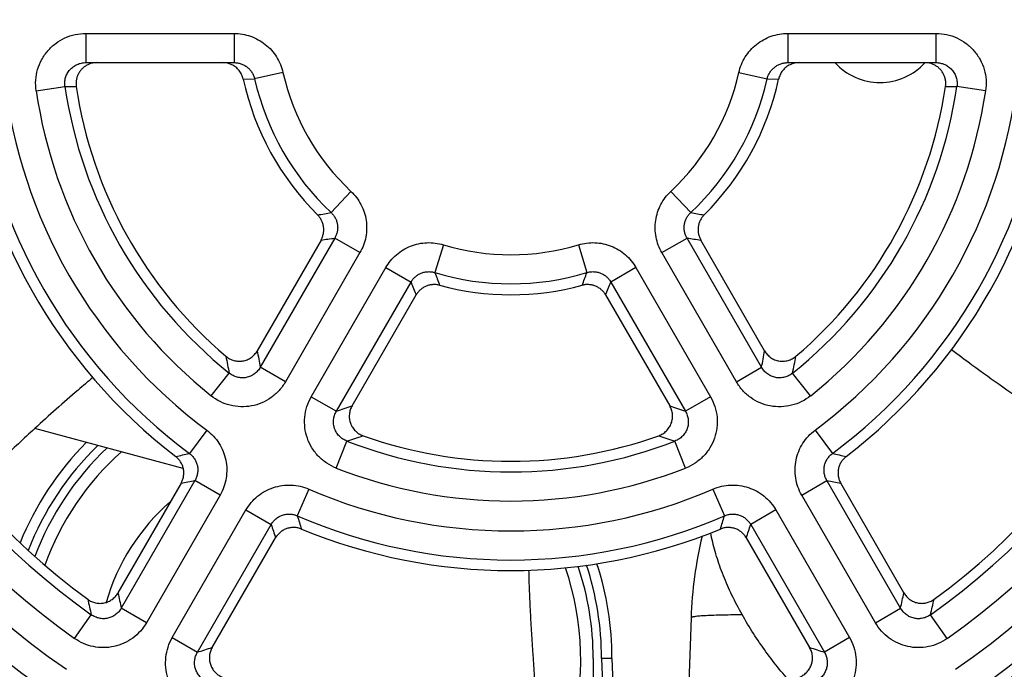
# Model space of a CAD drawing. Header units: inches. Extents: x 0 to 34, y 0 to 22.
# Tile 8 of 22: x 14.344 to 15.053, y 10.121 to 10.589. Entities that reach past the tile are written whole.
import ezdxf

# ---------------------------------------------------------------- set-up
doc = ezdxf.new("R2010")
doc.units = ezdxf.units.IN
doc.header["$LTSCALE"] = 1.87
doc.header["$MEASUREMENT"] = 0
doc.layers.get('0').update_dxf_attribs({"linetype": 'CONTINUOUS'})
doc.layers.add('COSMETIC', color=7, linetype='CONTINUOUS')
doc.layers.add('DIMENSIONS', color=7, linetype='CONTINUOUS')
doc.styles.get("Standard").update_dxf_attribs({"font": 'txt', "width": 0.8})
doc.dimstyles.new('DIMSTYLE_1', dxfattribs={"dimtxt": 0.125, "dimasz": 0.18, "dimexe": 0.125, "dimexo": 0.0625, "dimgap": 0.09, "dimtad": 0, "dimtih": 1, "dimtoh": 1, "dimdec": 3, "dimlfac": 1.333333, "dimzin": 4, "dimdsep": 46, "dimtxsty": 'STANDARD', "dimblk": '_FILLED', "dimblk1": '_FILLED', "dimblk2": '_FILLED', "dimcen": 0.09, "dimadec": 0, "dimazin": 0, "dimtp": 0.001, "dimtm": 0.001, "dimtfac": 1, "dimtdec": 3, "dimtofl": 0, "dimtmove": 0, "dimatfit": 3, "dimldrblk": '_FILLED', "dimfxl": 1, "dimtolj": 1, "dimtzin": 4, "dimarcsym": 0})

# ---------------------------------------------------------------- blocks, each defined once
blk = doc.blocks.new('*D14')
at = {"layer": 'DIMENSIONS', "color": 2, "linetype": 'CONTINUOUS'}
blk.add_line((13.72287, 10.95219), (13.72287, 8.76792), dxfattribs=at)
at = {"layer": 'DIMENSIONS', "color": 2, "linetype": 'CONTINUOUS', "insert": (13.66037, 8.70542), "char_height": 0.125, "width": 1.425, "attachment_point": 3, "rotation": 90, "line_spacing_factor": 0.9}
blk.add_mtext('9.245{\\Ftxt.shx;\\W1.000000;\\H0.125000; }[234.82]', dxfattribs=at)
blk = doc.blocks.new('_FILLED')
at = {"color": 0, "linetype": 'BYBLOCK'}
blk.add_solid([(0, 0), (-1, 0.1736), (-1, -0.1736)], dxfattribs=at)

msp = doc.modelspace()

# ---------------------------------------------------------------- linework, layer by layer
at = {"color": 7, "linetype": 'CONTINUOUS'}
for p, q in [((14.3918, 10.57892), (14.3918, 10.55792)), ((14.3918, 10.57892), (14.49849, 10.57892)), ((14.49849, 10.57892), (14.49849, 10.55792)), ((14.89725, 10.57892), (14.89725, 10.55792)), ((14.89725, 10.57892), (15.00393, 10.57892)), ((15.00393, 10.57892), (15.00393, 10.55792)), ((14.3918, 10.55792), (14.49849, 10.55792)), ((14.89725, 10.55792), (15.00393, 10.55792)), ((14.53375, 10.55082), (14.51334, 10.54621)), ((14.86198, 10.55082), (14.88239, 10.54621)), ((14.50509, 10.54609), (14.51334, 10.54621)), ((14.88239, 10.54621), (14.89065, 10.54609)), ((14.35604, 10.53771), (14.37674, 10.54075)), ((14.37674, 10.54075), (14.38492, 10.54069)), ((15.01081, 10.54069), (15.01899, 10.54075)), ((15.03969, 10.53771), (15.01899, 10.54075)), ((14.58268, 10.46527), (14.56836, 10.45002)), ((14.81305, 10.46527), (14.82737, 10.45002)), ((14.56113, 10.43026), (14.51524, 10.35053)), ((14.57107, 10.43166), (14.51738, 10.33867)), ((14.58919, 10.4212), (14.57107, 10.43166)), ((14.80654, 10.4212), (14.82466, 10.43166)), ((14.87835, 10.33867), (14.82466, 10.43166)), ((14.88049, 10.35053), (14.8346, 10.43026)), ((14.64924, 10.42684), (14.6432, 10.40681)), ((14.74649, 10.42684), (14.75254, 10.40681)), ((14.58919, 10.4212), (14.5355, 10.32821)), ((14.86023, 10.32821), (14.80654, 10.4212)), ((14.55413, 10.31745), (14.60782, 10.41044)), ((14.60782, 10.41044), (14.62594, 10.39998)), ((14.78791, 10.41044), (14.7698, 10.39998)), ((14.78791, 10.41044), (14.8416, 10.31745)), ((14.57225, 10.30699), (14.62594, 10.39998)), ((14.7698, 10.39998), (14.82348, 10.30699)), ((14.58351, 10.31103), (14.62967, 10.39074)), ((14.76606, 10.39074), (14.81222, 10.31103)), ((14.5355, 10.32821), (14.51738, 10.33867)), ((14.86023, 10.32821), (14.87835, 10.33867)), ((14.48204, 10.31813), (14.49511, 10.33447)), ((14.91369, 10.31813), (14.90063, 10.33447)), ((14.55413, 10.31745), (14.57225, 10.30699)), ((14.8416, 10.31745), (14.82348, 10.30699)), ((14.46197, 10.26596), (14.3552, 10.29456)), ((14.47882, 10.29345), (14.46633, 10.27667)), ((14.91692, 10.29345), (14.9294, 10.27667)), ((14.57214, 10.26611), (14.57975, 10.2856)), ((14.82359, 10.26611), (14.81598, 10.2856)), ((14.46036, 10.25518), (14.41496, 10.17631)), ((14.47035, 10.2572), (14.41731, 10.16534)), ((14.48847, 10.24674), (14.47035, 10.2572)), ((14.90726, 10.24674), (14.92538, 10.2572)), ((14.97842, 10.16534), (14.92538, 10.2572)), ((14.98078, 10.17631), (14.93538, 10.25518)), ((14.48847, 10.24674), (14.43543, 10.15488)), ((14.55238, 10.25098), (14.54408, 10.23177)), ((14.84336, 10.25098), (14.85165, 10.23177)), ((14.9603, 10.15488), (14.90726, 10.24674)), ((14.45406, 10.14412), (14.5071, 10.23599)), ((14.5071, 10.23599), (14.52522, 10.22553)), ((14.88863, 10.23599), (14.87051, 10.22553)), ((14.88863, 10.23599), (14.94167, 10.14412)), ((14.47218, 10.13366), (14.52522, 10.22553)), ((14.87051, 10.22553), (14.92355, 10.13366)), ((14.48277, 10.13708), (14.52844, 10.21593)), ((14.86729, 10.21593), (14.91296, 10.13708)), ((14.38367, 10.14353), (14.39575, 10.16061)), ((14.43543, 10.15488), (14.41731, 10.16534)), ((14.9603, 10.15488), (14.97842, 10.16534)), ((15.01206, 10.14353), (14.99999, 10.16061)), ((14.82759, 10.15836), (14.82513, 10.08795)), ((14.45406, 10.14412), (14.47218, 10.13366)), ((14.94167, 10.14412), (14.92355, 10.13366)), ((14.76312, 10.12914), (14.76496, 10.07638)), ((14.77062, 10.12914), (14.76312, 10.12914)), ((14.77062, 10.12914), (14.77242, 10.07741))]:
    msp.add_line(p, q, dxfattribs=at)
for centre, radius, start, end in [((14.39984, 10.5428), 0.01512, 90.00031, 113.768), ((14.49035, 10.54279), 0.01512, 64.21066, 89.99956), ((14.90539, 10.54279), 0.01512, 90.00044, 115.78934), ((14.96361, 10.58792), 0.04429, 222.70239, 317.30101), ((14.9959, 10.5428), 0.01512, 66.232, 89.99969), ((14.69787, 10.58792), 0.16826, 192.73596, 226.79739), ((14.69787, 10.58792), 0.16826, 313.20261, 347.26404), ((14.69787, 10.58792), 0.58668, 184.28962, 235.55564), ((14.69787, 10.58792), 0.56576, 184.28962, 235.55565), ((14.69787, 10.58792), 0.38793, 186.41325, 233.35485), ((14.69787, 10.58792), 0.36701, 186.41324, 233.35485), ((14.69787, 10.58792), 0.18918, 192.73598, 226.79737), ((14.69787, 10.58792), 0.18918, 313.20263, 347.26402), ((14.69787, 10.58792), 0.36701, 306.64515, 353.58676), ((14.69787, 10.58792), 0.38793, 306.64515, 353.58675), ((14.69787, 10.58792), 0.56576, 304.44435, 355.71038), ((14.69787, 10.58792), 0.58668, 304.44436, 355.71038), ((14.69787, 10.58792), 0.54424, 185.07827, 234.7384), ((14.69787, 10.58792), 0.52332, 185.07827, 234.7384), ((14.69787, 10.58792), 0.34549, 188.35667, 231.34021), ((14.69787, 10.58792), 0.32457, 188.35668, 231.34021), ((14.69787, 10.58792), 0.32457, 308.65979, 351.64332), ((14.69787, 10.58792), 0.34549, 308.65979, 351.64333), ((14.69787, 10.58792), 0.52332, 305.2616, 354.92173), ((14.69787, 10.58792), 0.54424, 305.2616, 354.92173), ((14.46143, 11.02712), 0.58693, 279.54022, 280.49737), ((14.93541, 11.03338), 0.59328, 259.50776, 260.45465), ((14.47283, 11.09716), 0.67272, 277.54207, 278.39699), ((14.92382, 11.10375), 0.67937, 261.6072, 262.45374), ((14.69787, 10.58792), 0.16826, 253.20261, 286.79739), ((14.69787, 10.58792), 0.18918, 253.20263, 286.79737), ((15.20223, 10.60486), 0.59308, 199.50762, 200.44566), ((14.19945, 10.6027), 0.58675, 339.54928, 340.49744), ((15.25742, 10.65009), 0.67921, 201.60711, 202.44744), ((14.14446, 10.6476), 0.67258, 337.54842, 338.39703), ((15.30232, 10.48661), 0.79875, 189.80879, 190.67392), ((14.088, 10.48759), 0.80426, 349.32904, 350.18825), ((15.32311, 10.51052), 0.84651, 191.16458, 192.00373), ((14.06711, 10.51165), 0.85214, 347.99904, 348.83265), ((14.30601, 11.06602), 0.80437, 289.32906, 290.18145), ((15.08787, 11.06087), 0.79889, 249.81563, 250.67386), ((14.31638, 11.09622), 0.85233, 287.99909, 288.82308), ((15.07759, 11.09092), 0.84675, 251.1742, 252.00363), ((14.54937, 10.12901), 0.22125, 135.28768, 157.86866), ((14.54937, 10.12914), 0.21375, 134.17199, 158.66594), ((14.69787, 10.58792), 0.32457, 248.65979, 291.34021), ((14.54937, 10.12914), 0.19875, 131.54627, 160.26339), ((14.21284, 11.39686), 1.14852, 282.24798, 282.75058), ((15.18443, 11.40382), 1.15564, 257.25096, 257.75047), ((14.69787, 10.58792), 0.34549, 248.65979, 291.34021), ((14.22247, 11.45657), 1.22472, 281.2001, 281.67723), ((15.17456, 11.46301), 1.23128, 258.32404, 258.79863), ((14.69787, 10.58792), 0.36701, 246.64515, 293.35485), ((14.54937, 10.12914), 0.1485, 130.64749, 164.22465), ((14.69787, 10.58792), 0.38793, 246.64515, 293.35485), ((15.64752, 10.57442), 1.15542, 197.25092, 197.74535), ((13.75496, 10.57229), 1.14834, 342.25312, 342.7506), ((15.6939, 10.61258), 1.23111, 198.32401, 198.79496), ((13.70803, 10.6105), 1.22457, 341.20379, 341.67724), ((15.12741, 10.14789), 0.3, 166.64274, 178), ((14.54937, 10.12914), 0.19875, 343.81026, 19.17457), ((14.54937, 10.12914), 0.21375, 0.00001, 18.29144), ((14.54937, 10.12901), 0.22125, 0.03421, 17.98575), ((15.74474, 10.45647), 1.35897, 191.8974, 192.37033), ((13.64523, 10.45771), 1.36487, 347.6307, 348.10158), ((15.77149, 10.48318), 1.41305, 192.73365, 193.1955), ((13.61818, 10.48457), 1.41927, 346.80551, 347.26534), ((14.05875, 11.43453), 1.36498, 287.6307, 288.09778), ((15.33518, 11.42895), 1.35912, 251.90121, 252.37031)]:
    msp.add_arc(centre, radius, start, end, dxfattribs=at)
for centre, major_axis, start_param, end_param in [((14.69787, 10.58883), (0, 0.59483), -4.636993, -3.753148), ((14.69787, 10.58852), (0, 0.39608), -4.601151, -3.7969), ((14.69787, 10.58822), (0, 0.19733), -4.49722, -3.924328), ((14.69787, 10.58822), (0, 0.19733), -2.358857, -1.785965), ((14.69787, 10.58852), (0, 0.39608), -2.486285, -1.682034), ((14.69787, 10.58883), (0, 0.59483), -2.530037, -1.646192), ((14.69787, 10.58713), (0, 0.51517), -4.623842, -3.774396), ((14.69787, 10.58743), (0, 0.31642), -4.56411, -3.847415), ((14.69787, 10.58743), (0, 0.31642), -2.435771, -1.719075), ((14.69787, 10.58713), (0, 0.51517), -2.50879, -1.659344), ((14.69787, 10.58822), (0, 0.19733), -3.404859, -2.878326), ((14.69787, 10.58743), (0, 0.31642), -3.484818, -2.798367), ((14.69787, 10.58852), (0, 0.39608), -3.53214, -2.751046)]:
    msp.add_ellipse(centre, major_axis=major_axis, ratio=0.999999, start_param=start_param, end_param=end_param, dxfattribs=at)
for points, knots in [([(14.35604, 10.53771), (14.35567, 10.54025), (14.35547, 10.54544), (14.35685, 10.5531), (14.35983, 10.56029), (14.36428, 10.56667), (14.36998, 10.57196), (14.37668, 10.57592), (14.38406, 10.57837), (14.38923, 10.57892), (14.3918, 10.57892)], [0, 0, 0, 0, 0.124998, 0.249996, 0.374994, 0.499993, 0.624993, 0.749994, 0.874996, 1, 1, 1, 1]), ([(14.49849, 10.57892), (14.50051, 10.57892), (14.50457, 10.57858), (14.51049, 10.57706), (14.51607, 10.57457), (14.52115, 10.57118), (14.52559, 10.56699), (14.52927, 10.56211), (14.53207, 10.55669), (14.5333, 10.5528), (14.53375, 10.55082)], [0, 0, 0, 0, 0.125004, 0.250003, 0.375004, 0.500004, 0.625003, 0.750003, 0.875, 1, 1, 1, 1]), ([(14.86198, 10.55082), (14.86243, 10.5528), (14.86366, 10.55669), (14.86646, 10.56211), (14.87014, 10.56699), (14.87458, 10.57118), (14.87967, 10.57457), (14.88524, 10.57706), (14.89116, 10.57858), (14.89522, 10.57892), (14.89725, 10.57892)], [0, 0, 0, 0, 0.125, 0.249997, 0.374997, 0.499996, 0.624996, 0.749997, 0.874996, 1, 1, 1, 1]), ([(15.00393, 10.57892), (15.00651, 10.57892), (15.01167, 10.57837), (15.01905, 10.57592), (15.02575, 10.57196), (15.03146, 10.56667), (15.0359, 10.56029), (15.03889, 10.5531), (15.04026, 10.54544), (15.04006, 10.54025), (15.03969, 10.53771)], [0, 0, 0, 0, 0.125004, 0.250006, 0.375007, 0.500007, 0.625006, 0.750004, 0.875002, 1, 1, 1, 1]), ([(14.37674, 10.54075), (14.37658, 10.54182), (14.3765, 10.544), (14.37709, 10.54721), (14.37816, 10.54972), (14.37931, 10.55155), (14.38066, 10.55324), (14.38267, 10.55506), (14.38502, 10.55642), (14.38703, 10.55719), (14.38911, 10.55775), (14.39073, 10.55792), (14.3918, 10.55792)], [0, 0, 0, 0, 0.125369, 0.250709, 0.375942, 0.438591, 0.501193, 0.626074, 0.750775, 0.813157, 0.87551, 1, 1, 1, 1]), ([(14.39374, 10.55664), (14.393, 10.55631), (14.39155, 10.55553), (14.38961, 10.55403), (14.38794, 10.55223), (14.38657, 10.55018), (14.38556, 10.54795), (14.38493, 10.54557), (14.38469, 10.54313), (14.3848, 10.54149), (14.38492, 10.54069)], [0, 0, 0, 0, 0.125012, 0.25002, 0.375022, 0.500023, 0.625021, 0.750016, 0.875007, 1, 1, 1, 1]), ([(14.50509, 10.54609), (14.50484, 10.54719), (14.5041, 10.54936), (14.5023, 10.55227), (14.49988, 10.5547), (14.49795, 10.55592), (14.49693, 10.55641)], [0, 0, 0, 0, 0.24999, 0.499975, 0.749983, 1, 1, 1, 1]), ([(14.49849, 10.55792), (14.49933, 10.55792), (14.50103, 10.55778), (14.50351, 10.55715), (14.50585, 10.55613), (14.50799, 10.55473), (14.50987, 10.55299), (14.51143, 10.55095), (14.51263, 10.54868), (14.51315, 10.54704), (14.51334, 10.54621)], [0, 0, 0, 0, 0.124626, 0.249296, 0.374062, 0.498955, 0.623999, 0.749199, 0.87454, 1, 1, 1, 1]), ([(14.88239, 10.54621), (14.88258, 10.54704), (14.8831, 10.54868), (14.8843, 10.55095), (14.88586, 10.55299), (14.88774, 10.55473), (14.88988, 10.55613), (14.89222, 10.55715), (14.8947, 10.55778), (14.8964, 10.55792), (14.89725, 10.55792)], [0, 0, 0, 0, 0.12546, 0.250801, 0.376001, 0.501045, 0.625938, 0.750704, 0.875374, 1, 1, 1, 1]), ([(14.89881, 10.55641), (14.89779, 10.55592), (14.89585, 10.5547), (14.89344, 10.55227), (14.89163, 10.54936), (14.89089, 10.54719), (14.89065, 10.54609)], [0, 0, 0, 0, 0.250017, 0.500025, 0.75001, 1, 1, 1, 1]), ([(15.01081, 10.54069), (15.01093, 10.54149), (15.01104, 10.54313), (15.0108, 10.54557), (15.01017, 10.54795), (15.00916, 10.55018), (15.0078, 10.55223), (15.00612, 10.55403), (15.00418, 10.55553), (15.00274, 10.55631), (15.00199, 10.55664)], [0, 0, 0, 0, 0.124993, 0.249984, 0.374979, 0.499977, 0.624978, 0.74998, 0.874988, 1, 1, 1, 1]), ([(15.00393, 10.55792), (15.00501, 10.55792), (15.00662, 10.55775), (15.0087, 10.55719), (15.01071, 10.55642), (15.01306, 10.55506), (15.01507, 10.55324), (15.01642, 10.55155), (15.01758, 10.54972), (15.01864, 10.54721), (15.01923, 10.544), (15.01915, 10.54182), (15.01899, 10.54075)], [0, 0, 0, 0, 0.12449, 0.186843, 0.249225, 0.373926, 0.498807, 0.561409, 0.624058, 0.749291, 0.874631, 1, 1, 1, 1]), ([(14.58268, 10.46527), (14.58414, 10.4639), (14.58683, 10.46091), (14.59007, 10.45582), (14.59241, 10.45026), (14.59379, 10.44439), (14.59416, 10.43837), (14.59353, 10.43237), (14.5919, 10.42657), (14.59019, 10.42293), (14.58919, 10.4212)], [0, 0, 0, 0, 0.125003, 0.250001, 0.375001, 0.5, 0.624999, 0.749999, 0.874997, 1, 1, 1, 1]), ([(14.80654, 10.4212), (14.80554, 10.42293), (14.80383, 10.42657), (14.8022, 10.43237), (14.80157, 10.43837), (14.80195, 10.44439), (14.80333, 10.45026), (14.80567, 10.45582), (14.8089, 10.46091), (14.81159, 10.4639), (14.81305, 10.46527)], [0, 0, 0, 0, 0.125003, 0.250001, 0.375001, 0.5, 0.624999, 0.749999, 0.874997, 1, 1, 1, 1]), ([(14.56836, 10.45002), (14.56897, 10.44945), (14.57011, 10.44822), (14.57147, 10.4461), (14.57246, 10.44378), (14.57304, 10.44133), (14.5732, 10.43881), (14.57292, 10.43631), (14.57222, 10.43389), (14.57149, 10.43237), (14.57107, 10.43166)], [0, 0, 0, 0, 0.124755, 0.249707, 0.374813, 0.5, 0.625186, 0.750292, 0.875244, 1, 1, 1, 1]), ([(14.82466, 10.43166), (14.82424, 10.43237), (14.82351, 10.43389), (14.82281, 10.43631), (14.82254, 10.43881), (14.82269, 10.44133), (14.82327, 10.44378), (14.82426, 10.4461), (14.82563, 10.44822), (14.82676, 10.44945), (14.82737, 10.45002)], [0, 0, 0, 0, 0.124756, 0.249708, 0.374814, 0.5, 0.625187, 0.750293, 0.875245, 1, 1, 1, 1]), ([(14.56113, 10.43026), (14.56154, 10.43097), (14.56224, 10.43245), (14.56291, 10.43482), (14.56318, 10.43726), (14.56305, 10.43971), (14.56253, 10.44211), (14.56162, 10.44439), (14.56035, 10.44649), (14.55928, 10.44774), (14.5587, 10.44831)], [0, 0, 0, 0, 0.125003, 0.249997, 0.374995, 0.499994, 0.624993, 0.749994, 0.874992, 1, 1, 1, 1]), ([(14.83703, 10.44831), (14.83645, 10.44774), (14.83539, 10.44649), (14.83412, 10.44439), (14.8332, 10.44211), (14.83268, 10.43971), (14.83255, 10.43726), (14.83283, 10.43482), (14.8335, 10.43245), (14.8342, 10.43097), (14.8346, 10.43026)], [0, 0, 0, 0, 0.125008, 0.250007, 0.375008, 0.500007, 0.625006, 0.750003, 0.874998, 1, 1, 1, 1]), ([(14.60782, 10.41044), (14.60882, 10.41217), (14.61112, 10.41548), (14.61533, 10.41979), (14.62021, 10.42334), (14.62561, 10.42602), (14.63138, 10.42776), (14.63737, 10.42851), (14.64339, 10.42826), (14.64733, 10.42742), (14.64924, 10.42684)], [0, 0, 0, 0, 0.125003, 0.250001, 0.375001, 0.5, 0.624999, 0.749999, 0.874997, 1, 1, 1, 1]), ([(14.74649, 10.42684), (14.74841, 10.42742), (14.75234, 10.42826), (14.75837, 10.42851), (14.76435, 10.42776), (14.77012, 10.42602), (14.77552, 10.42334), (14.7804, 10.41979), (14.78462, 10.41548), (14.78691, 10.41217), (14.78791, 10.41044)], [0, 0, 0, 0, 0.125003, 0.250001, 0.375001, 0.5, 0.624999, 0.749999, 0.874997, 1, 1, 1, 1]), ([(14.62594, 10.39998), (14.62635, 10.4007), (14.62729, 10.40209), (14.62904, 10.4039), (14.63107, 10.4054), (14.63333, 10.40652), (14.63574, 10.40725), (14.63825, 10.40755), (14.64076, 10.40742), (14.6424, 10.40706), (14.6432, 10.40681)], [0, 0, 0, 0, 0.124756, 0.249708, 0.374814, 0.5, 0.625187, 0.750293, 0.875245, 1, 1, 1, 1]), ([(14.75254, 10.40681), (14.75333, 10.40706), (14.75497, 10.40742), (14.75749, 10.40755), (14.75999, 10.40725), (14.7624, 10.40652), (14.76466, 10.4054), (14.76669, 10.4039), (14.76844, 10.40209), (14.76938, 10.4007), (14.7698, 10.39998)], [0, 0, 0, 0, 0.124755, 0.249707, 0.374813, 0.5, 0.625186, 0.750292, 0.875244, 1, 1, 1, 1]), ([(14.64651, 10.39769), (14.64573, 10.3979), (14.64411, 10.3982), (14.64166, 10.39824), (14.63923, 10.39789), (14.63689, 10.39714), (14.6347, 10.39602), (14.63273, 10.39456), (14.63102, 10.3928), (14.63008, 10.39145), (14.62967, 10.39074)], [0, 0, 0, 0, 0.125006, 0.250007, 0.375012, 0.500016, 0.625018, 0.750016, 0.875006, 1, 1, 1, 1]), ([(14.76606, 10.39074), (14.76565, 10.39145), (14.76472, 10.3928), (14.76301, 10.39456), (14.76103, 10.39602), (14.75884, 10.39714), (14.7565, 10.39789), (14.75407, 10.39824), (14.75162, 10.3982), (14.75001, 10.3979), (14.74922, 10.39769)], [0, 0, 0, 0, 0.124994, 0.249986, 0.374984, 0.499985, 0.624987, 0.749991, 0.874993, 1, 1, 1, 1]), ([(14.49262, 10.34661), (14.49345, 10.34591), (14.49527, 10.34467), (14.49833, 10.34345), (14.50158, 10.34293), (14.50487, 10.34313), (14.50804, 10.34405), (14.51093, 10.34563), (14.5134, 10.34781), (14.51469, 10.34959), (14.51524, 10.35053)], [0, 0, 0, 0, 0.125005, 0.250003, 0.375006, 0.500008, 0.625008, 0.750008, 0.875001, 1, 1, 1, 1]), ([(14.88049, 10.35053), (14.88104, 10.34959), (14.88233, 10.34781), (14.88481, 10.34563), (14.88769, 10.34405), (14.89086, 10.34313), (14.89415, 10.34293), (14.89741, 10.34345), (14.90047, 10.34467), (14.90229, 10.34591), (14.90311, 10.34661)], [0, 0, 0, 0, 0.124999, 0.249992, 0.374992, 0.499992, 0.624993, 0.749997, 0.874995, 1, 1, 1, 1]), ([(15.01516, 10.35149), (15.02002, 10.34778), (15.03958, 10.33315), (15.05963, 10.31918), (15.07482, 10.30894)], [0, 0, 0, 0, 0.250164, 1, 1, 1, 1]), ([(14.51738, 10.33867), (14.51686, 10.33773), (14.51561, 10.33596), (14.51321, 10.33377), (14.51038, 10.33215), (14.50726, 10.33119), (14.504, 10.33095), (14.50078, 10.33143), (14.49775, 10.3326), (14.49594, 10.33379), (14.49511, 10.33447)], [0, 0, 0, 0, 0.124489, 0.249377, 0.374595, 0.499999, 0.625403, 0.750621, 0.875509, 1, 1, 1, 1]), ([(14.90063, 10.33447), (14.8998, 10.33379), (14.89799, 10.3326), (14.89495, 10.33143), (14.89173, 10.33095), (14.88847, 10.33119), (14.88535, 10.33215), (14.88253, 10.33377), (14.88013, 10.33596), (14.87887, 10.33773), (14.87835, 10.33867)], [0, 0, 0, 0, 0.124491, 0.249379, 0.374597, 0.500001, 0.625405, 0.750623, 0.875511, 1, 1, 1, 1]), ([(14.39678, 10.33121), (14.39323, 10.32825), (14.37912, 10.31632), (14.36532, 10.30402), (14.35511, 10.29465)], [0, 0, 0, 0, 0.25011, 1, 1, 1, 1]), ([(14.5355, 10.32821), (14.53422, 10.32598), (14.53116, 10.32179), (14.52535, 10.31663), (14.51858, 10.31284), (14.51114, 10.31058), (14.5034, 10.30998), (14.4957, 10.31105), (14.48842, 10.31374), (14.48405, 10.31653), (14.48204, 10.31813)], [0, 0, 0, 0, 0.125004, 0.250004, 0.375003, 0.5, 0.624998, 0.749996, 0.874996, 1, 1, 1, 1]), ([(14.91369, 10.31813), (14.91169, 10.31653), (14.90732, 10.31374), (14.90003, 10.31105), (14.89234, 10.30998), (14.88459, 10.31058), (14.87716, 10.31284), (14.87038, 10.31663), (14.86457, 10.32179), (14.86152, 10.32598), (14.86023, 10.32821)], [0, 0, 0, 0, 0.125004, 0.250004, 0.375002, 0.5, 0.624997, 0.749996, 0.874996, 1, 1, 1, 1]), ([(14.57214, 10.26611), (14.56975, 10.26705), (14.56514, 10.26944), (14.55917, 10.2744), (14.5544, 10.28053), (14.55105, 10.28754), (14.54928, 10.29511), (14.54918, 10.30288), (14.55075, 10.31048), (14.55285, 10.31522), (14.55413, 10.31745)], [0, 0, 0, 0, 0.125004, 0.250004, 0.375002, 0.5, 0.624997, 0.749996, 0.874996, 1, 1, 1, 1]), ([(14.8416, 10.31745), (14.84289, 10.31522), (14.84499, 10.31048), (14.84655, 10.30288), (14.84645, 10.29511), (14.84468, 10.28754), (14.84134, 10.28053), (14.83656, 10.2744), (14.83059, 10.26944), (14.82599, 10.26705), (14.82359, 10.26611)], [0, 0, 0, 0, 0.125004, 0.250004, 0.375003, 0.5, 0.624998, 0.749996, 0.874996, 1, 1, 1, 1]), ([(14.58351, 10.31103), (14.58297, 10.31009), (14.58207, 10.30808), (14.58142, 10.30485), (14.58148, 10.30156), (14.58226, 10.29836), (14.58373, 10.29541), (14.5858, 10.29284), (14.58838, 10.2908), (14.59036, 10.28984), (14.59138, 10.28947)], [0, 0, 0, 0, 0.125006, 0.25, 0.374995, 0.49999, 0.624984, 0.749983, 0.874985, 1, 1, 1, 1]), ([(14.80435, 10.28947), (14.80538, 10.28984), (14.80735, 10.2908), (14.80993, 10.29284), (14.81201, 10.29541), (14.81347, 10.29836), (14.81425, 10.30156), (14.81431, 10.30485), (14.81366, 10.30808), (14.81277, 10.31009), (14.81222, 10.31103)], [0, 0, 0, 0, 0.125014, 0.250016, 0.375017, 0.500013, 0.625006, 0.750001, 0.874995, 1, 1, 1, 1]), ([(14.57975, 10.2856), (14.57875, 10.28598), (14.57681, 10.28695), (14.57429, 10.28899), (14.57226, 10.29154), (14.57084, 10.29448), (14.57011, 10.29767), (14.5701, 10.30093), (14.5708, 10.3041), (14.5717, 10.30607), (14.57225, 10.30699)], [0, 0, 0, 0, 0.124491, 0.249379, 0.374597, 0.500001, 0.625405, 0.750623, 0.875511, 1, 1, 1, 1]), ([(14.82348, 10.30699), (14.82403, 10.30607), (14.82494, 10.3041), (14.82563, 10.30093), (14.82562, 10.29767), (14.82489, 10.29448), (14.82348, 10.29154), (14.82145, 10.28899), (14.81892, 10.28695), (14.81698, 10.28598), (14.81598, 10.2856)], [0, 0, 0, 0, 0.124489, 0.249377, 0.374595, 0.499999, 0.625403, 0.750621, 0.875509, 1, 1, 1, 1]), ([(14.35511, 10.29465), (14.35113, 10.29101), (14.34323, 10.28368), (14.32756, 10.26889), (14.31597, 10.25764), (14.30832, 10.25006)], [0, 0, 0, 0, 0.250244, 0.500314, 1, 1, 1, 1]), ([(14.47882, 10.29345), (14.48056, 10.29215), (14.48382, 10.28924), (14.48783, 10.28406), (14.49084, 10.27825), (14.49274, 10.27198), (14.49348, 10.26547), (14.49302, 10.25893), (14.49139, 10.25259), (14.48955, 10.24863), (14.48847, 10.24674)], [0, 0, 0, 0, 0.125002, 0.250001, 0.375001, 0.5, 0.624998, 0.749998, 0.874997, 1, 1, 1, 1]), ([(14.90726, 10.24674), (14.90618, 10.24863), (14.90434, 10.25259), (14.90271, 10.25893), (14.90226, 10.26547), (14.90299, 10.27198), (14.9049, 10.27825), (14.90791, 10.28406), (14.91192, 10.28924), (14.91517, 10.29215), (14.91692, 10.29345)], [0, 0, 0, 0, 0.125003, 0.250002, 0.375002, 0.5, 0.624999, 0.749999, 0.874998, 1, 1, 1, 1]), ([(14.46036, 10.25518), (14.4608, 10.25596), (14.46156, 10.25759), (14.46223, 10.2602), (14.46243, 10.26289), (14.46214, 10.26558), (14.46137, 10.26816), (14.46015, 10.27057), (14.45853, 10.27272), (14.4572, 10.27394), (14.45649, 10.27449)], [0, 0, 0, 0, 0.125003, 0.249996, 0.374992, 0.49999, 0.624989, 0.749989, 0.874989, 1, 1, 1, 1]), ([(14.46633, 10.27667), (14.46706, 10.27613), (14.46843, 10.27493), (14.47013, 10.27278), (14.4714, 10.27036), (14.4722, 10.26773), (14.47251, 10.26501), (14.4723, 10.26228), (14.47159, 10.25963), (14.47081, 10.25798), (14.47035, 10.2572)], [0, 0, 0, 0, 0.124693, 0.249631, 0.374764, 0.5, 0.625235, 0.750367, 0.875306, 1, 1, 1, 1]), ([(14.92538, 10.2572), (14.92492, 10.25798), (14.92414, 10.25963), (14.92343, 10.26228), (14.92323, 10.26501), (14.92353, 10.26773), (14.92433, 10.27036), (14.92561, 10.27278), (14.9273, 10.27493), (14.92867, 10.27613), (14.9294, 10.27667)], [0, 0, 0, 0, 0.124694, 0.249633, 0.374765, 0.5, 0.625236, 0.750369, 0.875307, 1, 1, 1, 1]), ([(14.93924, 10.27449), (14.93853, 10.27394), (14.93721, 10.27272), (14.93558, 10.27057), (14.93436, 10.26816), (14.9336, 10.26558), (14.93331, 10.26289), (14.9335, 10.2602), (14.93418, 10.25759), (14.93493, 10.25596), (14.93538, 10.25518)], [0, 0, 0, 0, 0.125011, 0.250011, 0.375012, 0.500011, 0.625009, 0.750005, 0.874997, 1, 1, 1, 1]), ([(14.5071, 10.23599), (14.50819, 10.23787), (14.5107, 10.24144), (14.51538, 10.24602), (14.52081, 10.24969), (14.52682, 10.2523), (14.5332, 10.25379), (14.53974, 10.25409), (14.54623, 10.25321), (14.55038, 10.25184), (14.55238, 10.25098)], [0, 0, 0, 0, 0.125003, 0.250002, 0.375002, 0.5, 0.624999, 0.749999, 0.874998, 1, 1, 1, 1]), ([(14.84336, 10.25098), (14.84535, 10.25184), (14.8495, 10.25321), (14.85599, 10.25409), (14.86254, 10.25379), (14.86892, 10.2523), (14.87492, 10.24969), (14.88035, 10.24602), (14.88503, 10.24144), (14.88755, 10.23787), (14.88863, 10.23599)], [0, 0, 0, 0, 0.125002, 0.250001, 0.375001, 0.5, 0.624998, 0.749998, 0.874997, 1, 1, 1, 1]), ([(14.52522, 10.22553), (14.52566, 10.22632), (14.5267, 10.22782), (14.52864, 10.22975), (14.5309, 10.2313), (14.53341, 10.2324), (14.53608, 10.23301), (14.53882, 10.23312), (14.54153, 10.23273), (14.54325, 10.23214), (14.54408, 10.23177)], [0, 0, 0, 0, 0.124694, 0.249633, 0.374765, 0.5, 0.625236, 0.750369, 0.875307, 1, 1, 1, 1]), ([(14.85165, 10.23177), (14.85248, 10.23214), (14.8542, 10.23273), (14.85691, 10.23312), (14.85965, 10.23301), (14.86232, 10.2324), (14.86483, 10.2313), (14.8671, 10.22975), (14.86903, 10.22782), (14.87007, 10.22632), (14.87051, 10.22553)], [0, 0, 0, 0, 0.124693, 0.249631, 0.374764, 0.5, 0.625235, 0.750367, 0.875306, 1, 1, 1, 1]), ([(14.54708, 10.22227), (14.54625, 10.22261), (14.54453, 10.22314), (14.54186, 10.22347), (14.53916, 10.22331), (14.53654, 10.22268), (14.53408, 10.22159), (14.53185, 10.22007), (14.52992, 10.21818), (14.52889, 10.21671), (14.52844, 10.21593)], [0, 0, 0, 0, 0.125006, 0.250006, 0.37501, 0.500015, 0.625017, 0.750015, 0.875005, 1, 1, 1, 1]), ([(14.86729, 10.21593), (14.86685, 10.21671), (14.86581, 10.21818), (14.86389, 10.22007), (14.86166, 10.22159), (14.85919, 10.22268), (14.85657, 10.22331), (14.85387, 10.22347), (14.8512, 10.22314), (14.84948, 10.22261), (14.84865, 10.22227)], [0, 0, 0, 0, 0.124996, 0.249987, 0.374985, 0.499985, 0.624987, 0.749992, 0.874993, 1, 1, 1, 1]), ([(14.89856, 10.11269), (14.89516, 10.11656), (14.88849, 10.12457), (14.87906, 10.13718), (14.87025, 10.1504), (14.86225, 10.16408), (14.85526, 10.17801), (14.84939, 10.19197), (14.84478, 10.20577), (14.84257, 10.21499), (14.84174, 10.21952)], [0, 0, 0, 0, 0.126333, 0.255454, 0.385922, 0.515905, 0.643735, 0.767917, 0.887072, 1, 1, 1, 1]), ([(14.71912, 10.07242), (14.71803, 10.08239), (14.71606, 10.10237), (14.7141, 10.1274), (14.71281, 10.14745), (14.71197, 10.16251), (14.71129, 10.17758), (14.71097, 10.18764), (14.71086, 10.19266)], [0, 0, 0, 0, 0.249632, 0.499541, 0.624589, 0.749688, 0.874827, 1, 1, 1, 1]), ([(14.39319, 10.17171), (14.39403, 10.17109), (14.39585, 10.17003), (14.39885, 10.16904), (14.40199, 10.1687), (14.40513, 10.16902), (14.40813, 10.17), (14.41086, 10.17158), (14.4132, 10.1737), (14.41444, 10.1754), (14.41496, 10.17631)], [0, 0, 0, 0, 0.125005, 0.250003, 0.375007, 0.500009, 0.62501, 0.75001, 0.875002, 1, 1, 1, 1]), ([(14.98078, 10.17631), (14.9813, 10.1754), (14.98253, 10.1737), (14.98487, 10.17158), (14.9876, 10.17), (14.99061, 10.16902), (14.99375, 10.1687), (14.99688, 10.16904), (14.99988, 10.17003), (15.0017, 10.17109), (15.00254, 10.17171)], [0, 0, 0, 0, 0.124999, 0.24999, 0.374989, 0.49999, 0.624992, 0.749996, 0.874994, 1, 1, 1, 1]), ([(14.41731, 10.16534), (14.41681, 10.16444), (14.4156, 10.16273), (14.41331, 10.1606), (14.41061, 10.15898), (14.40763, 10.15798), (14.4045, 10.15764), (14.40137, 10.15798), (14.39839, 10.15896), (14.39658, 10.16), (14.39575, 10.16061)], [0, 0, 0, 0, 0.124543, 0.249446, 0.374641, 0.5, 0.625358, 0.750553, 0.875456, 1, 1, 1, 1]), ([(14.86441, 10.16051), (14.86163, 10.16049), (14.8564, 10.16045), (14.84906, 10.16032), (14.84274, 10.16014), (14.83814, 10.15993), (14.83501, 10.15973), (14.83309, 10.15958), (14.83145, 10.15941), (14.83027, 10.15925), (14.82947, 10.15912), (14.82898, 10.15902), (14.82857, 10.15892), (14.82822, 10.15882), (14.82796, 10.15872), (14.82776, 10.15861), (14.82763, 10.1585), (14.82759, 10.1584), (14.82759, 10.15836)], [0, 0, 0, 0, 0.224643, 0.423173, 0.594042, 0.735922, 0.795634, 0.847729, 0.89212, 0.928732, 0.944113, 0.957549, 0.969053, 0.978648, 0.986376, 0.992324, 0.996694, 1, 1, 1, 1]), ([(14.99999, 10.16061), (14.99915, 10.16), (14.99734, 10.15896), (14.99436, 10.15798), (14.99124, 10.15764), (14.98811, 10.15798), (14.98512, 10.15898), (14.98242, 10.1606), (14.98013, 10.16273), (14.97893, 10.16444), (14.97842, 10.16534)], [0, 0, 0, 0, 0.124544, 0.249447, 0.374642, 0.5, 0.625359, 0.750554, 0.875457, 1, 1, 1, 1]), ([(14.43543, 10.15488), (14.43419, 10.15273), (14.43126, 10.14868), (14.42571, 10.14364), (14.41923, 10.13986), (14.41212, 10.1375), (14.40467, 10.13666), (14.3972, 10.13739), (14.39006, 10.13964), (14.3857, 10.1421), (14.38367, 10.14353)], [0, 0, 0, 0, 0.125004, 0.250004, 0.375002, 0.5, 0.624998, 0.749997, 0.874997, 1, 1, 1, 1]), ([(15.01206, 10.14353), (15.01004, 10.1421), (15.00568, 10.13964), (14.99853, 10.13739), (14.99107, 10.13666), (14.98361, 10.1375), (14.9765, 10.13986), (14.97003, 10.14364), (14.96448, 10.14868), (14.96154, 10.15273), (14.9603, 10.15488)], [0, 0, 0, 0, 0.125003, 0.250003, 0.375002, 0.5, 0.624998, 0.749996, 0.874996, 1, 1, 1, 1]), ([(14.47011, 10.09362), (14.46786, 10.09466), (14.46355, 10.09721), (14.45803, 10.10227), (14.45367, 10.10837), (14.45066, 10.11524), (14.44915, 10.12259), (14.44919, 10.13008), (14.45078, 10.13741), (14.45282, 10.14198), (14.45406, 10.14412)], [0, 0, 0, 0, 0.125003, 0.250003, 0.375002, 0.5, 0.624998, 0.749996, 0.874996, 1, 1, 1, 1]), ([(14.94167, 10.14412), (14.94291, 10.14198), (14.94495, 10.13741), (14.94654, 10.13008), (14.94658, 10.12259), (14.94507, 10.11524), (14.94206, 10.10837), (14.9377, 10.10227), (14.93218, 10.09721), (14.92787, 10.09466), (14.92562, 10.09362)], [0, 0, 0, 0, 0.125004, 0.250004, 0.375002, 0.5, 0.624998, 0.749997, 0.874997, 1, 1, 1, 1]), ([(14.47887, 10.11262), (14.47792, 10.11304), (14.47611, 10.11409), (14.47377, 10.11617), (14.47192, 10.11871), (14.47065, 10.12159), (14.47003, 10.12468), (14.47007, 10.12782), (14.47077, 10.13088), (14.47165, 10.13277), (14.47218, 10.13366)], [0, 0, 0, 0, 0.124544, 0.249447, 0.374642, 0.5, 0.625359, 0.750554, 0.875457, 1, 1, 1, 1]), ([(14.48277, 10.13708), (14.48225, 10.13617), (14.48139, 10.13425), (14.48072, 10.13117), (14.48071, 10.12801), (14.48136, 10.12493), (14.48264, 10.12204), (14.4845, 10.11949), (14.48685, 10.11739), (14.48868, 10.11634), (14.48963, 10.11592)], [0, 0, 0, 0, 0.125006, 0.249999, 0.374996, 0.499991, 0.624986, 0.749985, 0.874986, 1, 1, 1, 1]), ([(14.9061, 10.11592), (14.90705, 10.11634), (14.90888, 10.11739), (14.91123, 10.11949), (14.91309, 10.12204), (14.91437, 10.12493), (14.91502, 10.12801), (14.91501, 10.13117), (14.91435, 10.13425), (14.91348, 10.13617), (14.91296, 10.13708)], [0, 0, 0, 0, 0.125014, 0.250014, 0.375015, 0.500011, 0.625006, 0.750002, 0.874995, 1, 1, 1, 1]), ([(14.92355, 10.13366), (14.92408, 10.13277), (14.92496, 10.13088), (14.92566, 10.12782), (14.92571, 10.12468), (14.92508, 10.12159), (14.92381, 10.11871), (14.92196, 10.11617), (14.91962, 10.11409), (14.91781, 10.11304), (14.91686, 10.11262)], [0, 0, 0, 0, 0.124543, 0.249446, 0.374641, 0.5, 0.625358, 0.750553, 0.875456, 1, 1, 1, 1])]:
    msp.add_open_spline(points, degree=3, knots=knots, dxfattribs=at)
at = {"layer": 'COSMETIC', "color": 7, "linetype": 'CONTINUOUS'}
msp.add_line((14.75712, 10.12914), (14.75712, 10.07538), dxfattribs=at)
for start, end in [(133.17448, 159.29034), (0, 18.60949)]:
    msp.add_arc((14.54937, 10.12914), 0.20775, start, end, dxfattribs=at)

# ---------------------------------------------------------------- dimensions: what is measured, and where the dimension line sits
at = {"layer": 'DIMENSIONS', "color": 2, "linetype": 'CONTINUOUS'}
dim = msp.add_ordinate_dim(feature_location=(13.72287, 10.95219), offset=(0, -2.18427), dtype=1, origin=(20.65662, 11.01469), dimstyle='DIMSTYLE_1', override={"dimtad": 1, "dimtih": 0, "dimtoh": 0}, dxfattribs=at)
dim.commit()
dim.dimension.update_dxf_attribs({"geometry": '*D14', "text_midpoint": (13.72287, 7.99292)})

doc.saveas('drawing.dxf')
